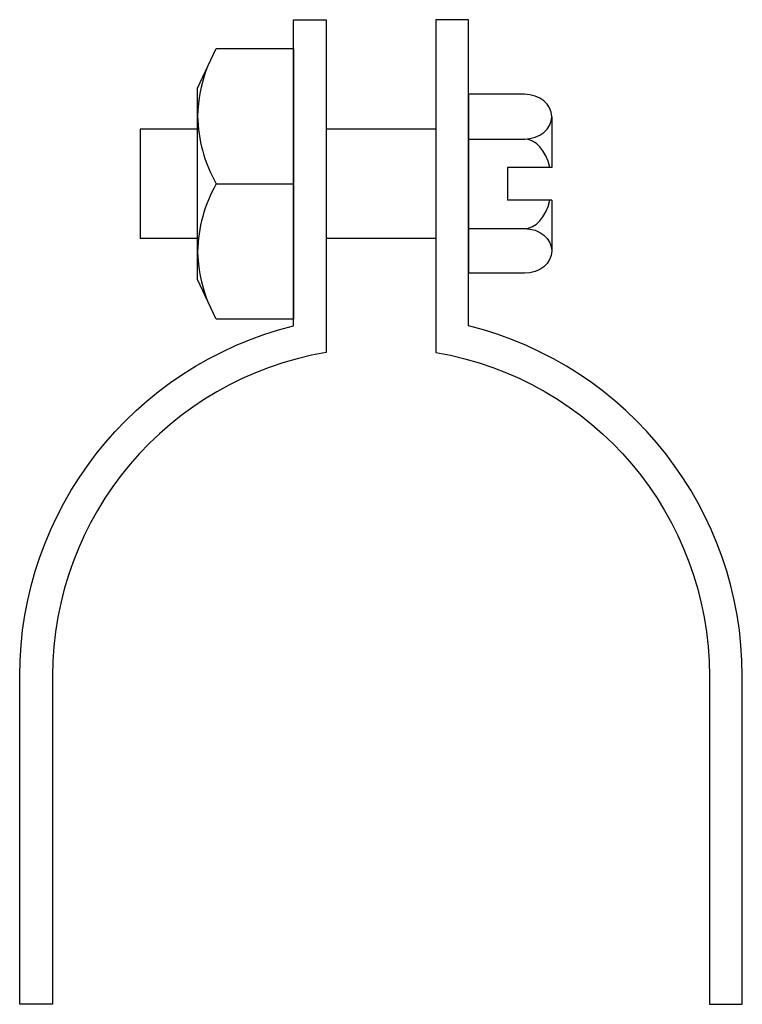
# Model space of a CAD drawing. Extents: x 14 to 202, y 11 to 268.
import ezdxf

# ---------------------------------------------------------------- set-up
doc = ezdxf.new("R2010")
doc.units = 0
doc.header["$MEASUREMENT"] = 0
doc.layers.get('0').update_dxf_attribs({"linetype": 'CONTINUOUS'})

# ---------------------------------------------------------------- blocks, each defined once
blk = doc.blocks.new('AI9-BLK1')
at = {"color": 7}
blk.add_lwpolyline([(-12.52, 25.04), (-7.67, 35.42), (12.52, 35.42), (12.52, -35.42), (-7.67, -35.42), (-12.52, -25.04)], close=True, dxfattribs=at)
for points, knots in [([(-10.1, 30.23), (-11.61, 26.22), (-12.42, 21.99), (-12.52, 17.71), (-12.38, 11.5), (-10.72, 5.42), (-7.67, 0), (-7.67, 0), (12.52, 0), (12.52, 0)], [0, 0, 0, 0, 1, 1, 1, 2, 2, 2, 3, 3, 3, 3]), ([(-7.67, 0), (-10.72, -5.42), (-12.38, -11.5), (-12.52, -17.71), (-12.42, -21.99), (-11.61, -26.22), (-10.1, -30.23)], [0, 0, 0, 0, 1, 1, 1, 2, 2, 2, 2])]:
    blk.add_open_spline(points, degree=3, knots=knots, dxfattribs=at)

msp = doc.modelspace()

# ---------------------------------------------------------------- linework, layer by layer
at = {"color": 7}
for p, q in [((130.84, 248.94), (130.84, 202.13)), ((145.43, 248.94), (130.84, 248.94)), ((152.58, 243.09), (152.58, 229.83)), ((45, 239.84), (45, 211.23)), ((60.03, 239.84), (45, 239.84)), ((122.26, 239.84), (93.64, 239.84)), ((130.84, 237.24), (145.43, 237.24)), ((141.03, 229.83), (141.03, 221.24)), ((152.58, 229.83), (141.03, 229.83)), ((152.58, 221.24), (141.03, 221.24)), ((152.58, 221.24), (152.58, 207.98)), ((130.84, 213.83), (145.43, 213.83)), ((60.25, 211.23), (45, 211.23)), ((122.26, 211.23), (93.64, 211.23)), ((145.43, 202.13), (130.84, 202.13))]:
    msp.add_line(p, q, dxfattribs=at)
for points, knots in [([(13.53, 96.78), (13.53, 96.78), (13.53, 10.95), (13.53, 10.95), (13.53, 10.95), (22.11, 10.95), (22.11, 10.95), (22.11, 10.95), (22.11, 96.78), (22.11, 96.78), (22.11, 138.67), (52.34, 174.44), (93.64, 181.42), (93.64, 181.42), (93.64, 268.45), (93.64, 268.45), (93.64, 268.45), (85.06, 268.45), (85.06, 268.45), (85.06, 268.45), (85.06, 188.38), (85.06, 188.38), (43.02, 177.88), (13.53, 140.11), (13.53, 96.78)], [0, 0, 0, 0, 1, 1, 1, 2, 2, 2, 3, 3, 3, 4, 4, 4, 5, 5, 5, 6, 6, 6, 7, 7, 7, 8, 8, 8, 8]), ([(202.37, 96.78), (202.37, 96.78), (202.37, 10.95), (202.37, 10.95), (202.37, 10.95), (193.79, 10.95), (193.79, 10.95), (193.79, 10.95), (193.79, 96.78), (193.79, 96.78), (193.79, 138.67), (163.56, 174.44), (122.26, 181.42), (122.26, 181.42), (122.26, 268.45), (122.26, 268.45), (122.26, 268.45), (130.84, 268.45), (130.84, 268.45), (130.84, 268.45), (130.84, 188.38), (130.84, 188.38), (172.88, 177.88), (202.37, 140.11), (202.37, 96.78)], [0, 0, 0, 0, 1, 1, 1, 2, 2, 2, 3, 3, 3, 4, 4, 4, 5, 5, 5, 6, 6, 6, 7, 7, 7, 8, 8, 8, 8]), ([(145.43, 237.24), (149.38, 237.24), (152.58, 239.86), (152.58, 243.09), (152.58, 246.32), (149.38, 248.94), (145.43, 248.94)], [0, 0, 0, 0, 1, 1, 1, 2, 2, 2, 2]), ([(145.43, 213.83), (149.38, 213.83), (152.58, 211.21), (152.58, 207.98), (152.58, 204.75), (149.38, 202.13), (145.43, 202.13)], [0, 0, 0, 0, 1, 1, 1, 2, 2, 2, 2])]:
    msp.add_open_spline(points, degree=3, knots=knots, dxfattribs=at)
for points in [[(152.09, 229.83), (151.01, 234.3), (148.37, 237.24), (145.43, 237.24)], [(145.43, 213.83), (148.37, 213.83), (151.01, 216.77), (152.09, 221.24)]]:
    msp.add_open_spline(points, degree=3, dxfattribs=at)

# ---------------------------------------------------------------- block references
msp.add_blockref('AI9-BLK1', (72.54, 225.54), dxfattribs=at)

doc.saveas('drawing.dxf')
